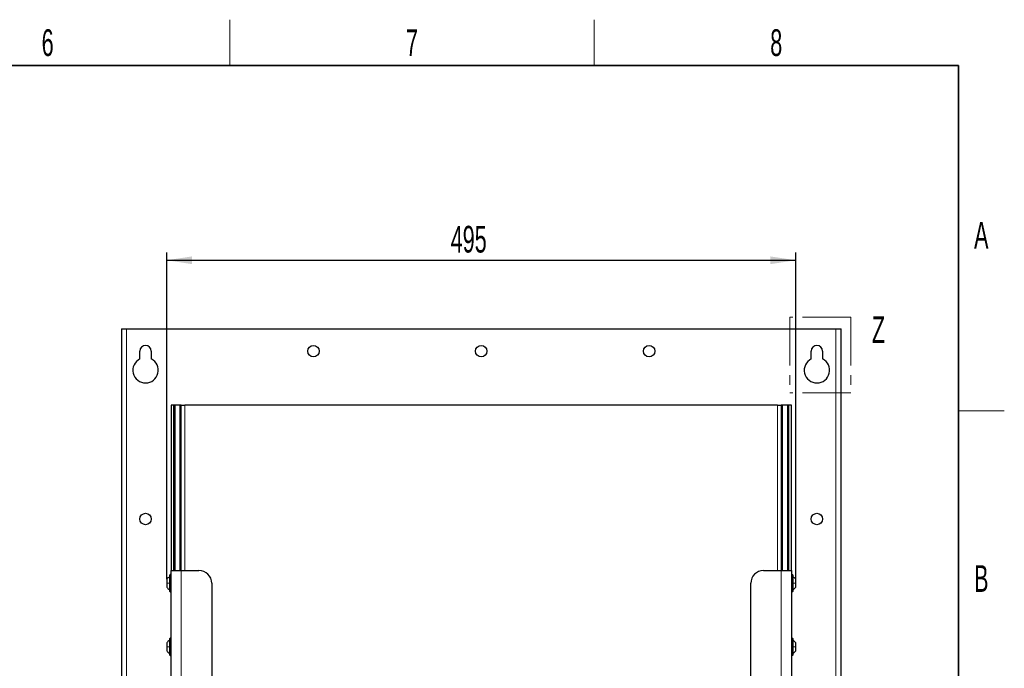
# Model space of a CAD drawing. Header units: millimetres. Extents: x 5 to 418, y 2 to 292.
# Tile 85 of 85: x 285 to 414, y 203 to 288. Entities that reach past the tile are written whole.
import ezdxf

# ---------------------------------------------------------------- set-up
doc = ezdxf.new("R2010")
doc.units = ezdxf.units.MM
doc.linetypes.add('PHANTOM', pattern=[12.7, 6.35, -1.27, 1.27, -1.27, 1.27, -1.27])
doc.layers.add('SLD-0', color=7, linetype='Continuous')
doc.styles.add('SLDTEXTSTYLE0', font='TXT', dxfattribs={"width": 0.605})
doc.dimstyles.new('SLDDIMSTYLE1', dxfattribs={"dimtxt": 3.5, "dimasz": 3.302, "dimexe": 0, "dimexo": 0.0625, "dimgap": 0.875, "dimtad": 1, "dimdec": 0, "dimlfac": 6, "dimrnd": 1e-09, "dimzin": 12, "dimdsep": 46, "dimtxsty": 'SLDTEXTSTYLE0', "dimsah": 1, "dimcen": 0.09, "dimadec": 0, "dimazin": 3, "dimtfac": 1, "dimtofl": 0, "dimtmove": 0, "dimatfit": 3, "dimfxl": 1, "dimfrac": 2, "dimtolj": 1, "dimtzin": 12, "dimarcsym": 0})

# ---------------------------------------------------------------- blocks, each defined once
blk = doc.blocks.new('_D_9')
at = {"layer": 'SLD-0', "color": 7}
for p, q in [((304.22, 215.15), (304.22, 257.97)), ((304.22, 256.97), (386.66, 256.97)), ((386.66, 215.15), (386.66, 257.97))]:
    blk.add_line(p, q, dxfattribs=at)
for points in [[(304.22, 256.97), (307.52, 256.46), (307.52, 257.47)], [(386.66, 256.97), (383.35, 257.47), (383.35, 256.46)]]:
    blk.add_solid(points, dxfattribs=at)
at = {"layer": 'SLD-0', "color": 7, "insert": (341.43, 261.48), "char_height": 3.5, "attachment_point": 1, "style": 'SLDTEXTSTYLE0'}
blk.add_mtext('495', dxfattribs=at)

msp = doc.modelspace()

# ---------------------------------------------------------------- linework, layer by layer
at = {"color": 7, "linetype": 'PHANTOM', "lineweight": 18}
for p, q in [((385.9043, 249.5192), (385.9043, 239.5984)), ((393.8976, 249.5192), (385.9043, 249.5192)), ((393.8976, 249.5192), (393.8976, 239.5984)), ((393.8976, 239.5984), (385.9043, 239.5984))]:
    msp.add_line(p, q, dxfattribs=at)
at = {"color": 7, "linetype": 'Continuous', "lineweight": 25}
for p, q in [((298.2717, 247.9662), (298.2717, 88.7996)), ((298.2717, 247.9662), (298.9384, 247.9662)), ((298.9384, 247.9662), (391.9384, 247.9662)), ((391.9384, 247.9662), (392.605, 247.9662)), ((392.605, 88.7996), (392.605, 247.9662)), ((300.6884, 244.0379), (300.6884, 245.0496)), ((302.1884, 245.0496), (302.1884, 244.0379)), ((388.6884, 244.0379), (388.6884, 245.0496)), ((390.1884, 245.0496), (390.1884, 244.0379)), ((304.7717, 237.9662), (304.7717, 216.2996)), ((305.105, 237.9662), (304.7717, 237.9662)), ((305.105, 237.9662), (305.105, 216.2996)), ((305.2717, 237.9662), (305.105, 237.9662)), ((305.2717, 237.9662), (305.2717, 216.2996)), ((305.9384, 237.9662), (305.2717, 237.9662)), ((306.105, 237.9662), (305.9384, 237.9662)), ((306.105, 216.2996), (306.105, 237.9662)), ((306.105, 237.9662), (306.605, 237.9662)), ((384.2717, 237.9662), (306.605, 237.9662)), ((384.2717, 237.9662), (384.7717, 237.9662)), ((384.7717, 237.9662), (384.7717, 216.2996)), ((384.9384, 237.9662), (384.7717, 237.9662)), ((385.605, 237.9662), (384.9384, 237.9662)), ((385.605, 216.2996), (385.605, 237.9662)), ((385.7717, 237.9662), (385.605, 237.9662)), ((385.7717, 216.2996), (385.7717, 237.9662)), ((386.105, 237.9662), (385.7717, 237.9662)), ((386.105, 216.2996), (386.105, 237.9662)), ((304.5717, 215.6662), (304.5717, 214.6329)), ((304.7717, 216.2996), (306.105, 216.2996)), ((304.7717, 196.2996), (304.7717, 216.2996)), ((306.105, 216.2996), (308.4384, 216.2996)), ((382.4384, 216.2996), (384.7717, 216.2996)), ((384.7717, 216.2996), (386.105, 216.2996)), ((386.105, 216.2996), (386.105, 196.2996)), ((386.305, 213.5996), (386.305, 215.6662)), ((304.2217, 215.1462), (304.2217, 214.6329)), ((304.2217, 214.6329), (304.2217, 214.1196)), ((304.5717, 214.6329), (304.5717, 213.5996)), ((310.105, 214.6329), (310.105, 197.9662)), ((380.7717, 197.9662), (380.7717, 214.6329)), ((386.655, 214.6329), (386.655, 215.1462)), ((386.655, 214.1196), (386.655, 214.6329)), ((304.2217, 206.8129), (304.2217, 206.2996)), ((304.5717, 207.3329), (304.5717, 206.2996)), ((386.305, 205.2662), (386.305, 207.3329)), ((386.655, 206.2996), (386.655, 206.8129)), ((304.2217, 206.2996), (304.2217, 205.7862)), ((304.5717, 206.2996), (304.5717, 205.2662)), ((386.655, 205.7862), (386.655, 206.2996))]:
    msp.add_line(p, q, dxfattribs=at)
at = {"color": 7, "linetype": 'Continuous', "lineweight": 18}
for p, q in [((298.9384, 247.9662), (298.9384, 88.7996)), ((391.9384, 88.7996), (391.9384, 247.9662)), ((305.9384, 216.2996), (305.9384, 237.9662)), ((306.605, 237.9662), (306.605, 216.2996)), ((384.2717, 216.2996), (384.2717, 237.9662)), ((384.9384, 237.9662), (384.9384, 216.2996)), ((306.105, 196.2996), (306.105, 216.2996)), ((384.7717, 216.2996), (384.7717, 196.2996))]:
    msp.add_line(p, q, dxfattribs=at)
at = {"color": 7, "linetype": 'Continuous', "lineweight": 25}
for centre in [(323.4384, 245.0496), (345.4384, 245.0496), (367.4384, 245.0496), (301.4384, 223.0496), (389.4384, 223.0496)]:
    msp.add_circle(centre, 0.75, dxfattribs=at)
for centre, radius, start, end in [((301.4384, 245.0496), 0.75, 0, 180), ((389.4384, 245.0496), 0.75, 0, 180), ((301.4384, 242.5496), 1.6667, 116.743684, 63.256316), ((389.4384, 242.5496), 1.6667, 116.743684, 63.256316), ((304.6717, 215.6662), 0.1, 0, 180), ((308.4384, 214.6329), 1.6667, 360, 90), ((382.4384, 214.6329), 1.6667, 90, 180), ((386.205, 215.6662), 0.1, 0, 180), ((304.6717, 213.5996), 0.1, 180, 0), ((386.205, 213.5996), 0.1, 180, 0), ((304.6717, 207.3329), 0.1, 0, 180), ((386.205, 207.3329), 0.1, 0, 180), ((304.6717, 205.2662), 0.1, 180, 0), ((386.205, 205.2662), 0.1, 180, 0)]:
    msp.add_arc(centre, radius, start, end, dxfattribs=at)
for points in [[(304.5717, 215.4662), (304.504, 215.4231), (304.3685, 215.337), (304.2706, 215.2098), (304.2217, 215.1462)], [(386.655, 215.1462), (386.6061, 215.2098), (386.5082, 215.337), (386.3727, 215.4231), (386.305, 215.4662)], [(304.2217, 214.1196), (304.2706, 214.056), (304.3685, 213.9288), (304.504, 213.8426), (304.5717, 213.7996)], [(386.305, 213.7996), (386.3727, 213.8426), (386.5082, 213.9288), (386.6061, 214.056), (386.655, 214.1196)], [(304.5717, 207.1329), (304.504, 207.0898), (304.3685, 207.0037), (304.2706, 206.8765), (304.2217, 206.8129)], [(386.655, 206.8129), (386.6061, 206.8765), (386.5082, 207.0037), (386.3727, 207.0898), (386.305, 207.1329)], [(304.2217, 205.7862), (304.2706, 205.7226), (304.3685, 205.5954), (304.504, 205.5093), (304.5717, 205.4662)], [(386.305, 205.4662), (386.3727, 205.5093), (386.5082, 205.5954), (386.6061, 205.7226), (386.655, 205.7862)]]:
    msp.add_open_spline(points, degree=3, dxfattribs=at)
at = {"color": 7, "linetype": 'Continuous', "lineweight": 18}
for points in [[(304.5717, 214.6329), (304.504, 214.6329), (304.3685, 214.6329), (304.2706, 214.6329), (304.2217, 214.6329)], [(386.305, 214.6329), (386.3727, 214.6329), (386.5082, 214.6329), (386.6061, 214.6329), (386.655, 214.6329)], [(304.5717, 206.2996), (304.504, 206.2996), (304.3685, 206.2996), (304.2706, 206.2996), (304.2217, 206.2996)], [(386.305, 206.2996), (386.3727, 206.2996), (386.5082, 206.2996), (386.6061, 206.2996), (386.655, 206.2996)]]:
    msp.add_open_spline(points, degree=3, dxfattribs=at)
at = {"layer": 'SLD-0', "lineweight": 18}
for p, q in [((312.5, 282.5), (312.5, 288.5)), ((360.25, 282.5), (360.25, 288.5)), ((408, 237.25), (414, 237.25))]:
    msp.add_line(p, q, dxfattribs=at)
at = {"layer": 'SLD-0', "lineweight": 35}
for p, q in [((408, 282.5), (26, 282.5)), ((408, 12), (408, 282.5))]:
    msp.add_line(p, q, dxfattribs=at)

# ---------------------------------------------------------------- texts
at = {"color": 7, "linetype": 'PHANTOM', "lineweight": 18, "insert": (396.6425, 249.6281), "char_height": 3.5, "attachment_point": 1, "style": 'SLDTEXTSTYLE0'}
msp.add_mtext('Z', dxfattribs=at)
at = {"layer": 'SLD-0', "char_height": 3.5, "attachment_point": 2, "style": 'SLDTEXTSTYLE0'}
for s, insert in [('6', (288.6027, 287.243)), ('7', (336.3527, 287.243)), ('8', (384.1027, 287.243)), ('A', (410.9816, 262.0011)), ('B', (410.9816, 217.0011))]:
    msp.add_mtext(s, dxfattribs=dict(at, insert=insert))

# ---------------------------------------------------------------- dimensions: what is measured, and where the dimension line sits
at = {"layer": 'SLD-0', "color": 7}
dim = msp.add_linear_dim(base=(386.655, 256.9662), p1=(304.2217, 215.1462), p2=(386.655, 215.1462), dimstyle='SLDDIMSTYLE1', dxfattribs=at)
dim.commit()
dim.dimension.update_dxf_attribs({"geometry": '_D_9', "text_midpoint": (345.4384, 256.9662), "dimtype": 160})

doc.saveas('drawing.dxf')
